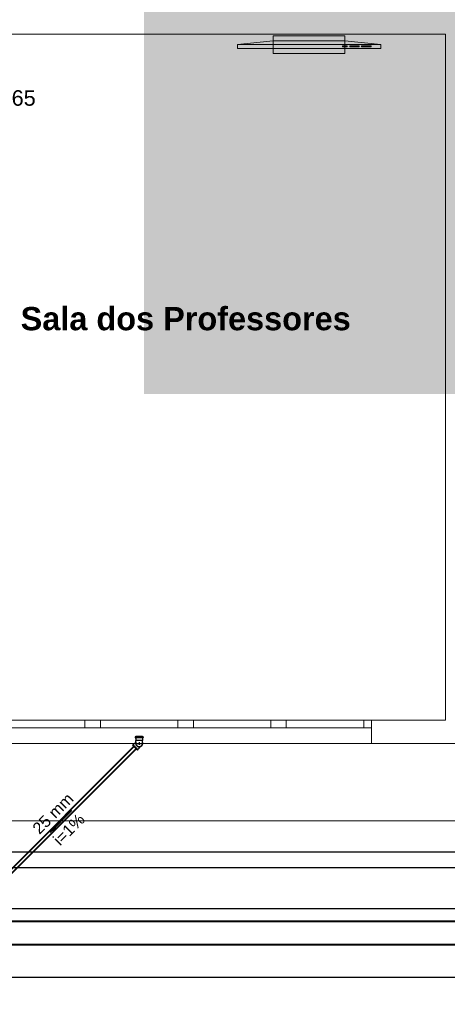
# Model space of a CAD drawing. Header units: millimetres. Extents: x -27714 to -5776, y 5810 to 9208.
# Tile 109 of 256: x -25286.31 to -25280.79, y 7010.98 to 7023.68. Entities that reach past the tile are written whole.
import ezdxf

# ---------------------------------------------------------------- set-up
doc = ezdxf.new("R2010")
doc.units = ezdxf.units.MM
for name, color, linetype, lineweight in [('AP-Condutos', 4, 'Continuous', 40), ('AP-Textos conduto', 7, 'Continuous', 25), ('DI-Detalhes', 1, 'Continuous', 30), ('TQ-Condutos', 3, 'Continuous', 30)]:
    doc.layers.add(name, color=color, linetype=linetype, lineweight=lineweight)
for name, color, linetype in [('AP-Sentido conduto', 9, 'Continuous'), ('Simbolos', 5, 'Continuous'), ('Simbolos_int', 2, 'Continuous'), ('TEXTO', 7, 'Continuous'), ('TEXTO @ 15', 7, 'Continuous'), ('TEXTO @ 200', 7, 'Continuous'), ('TEXTO @ 5', 7, 'Continuous'), ('TEXTO @ 7.5', 7, 'Continuous')]:
    doc.layers.add(name, color=color, linetype=linetype)
doc.styles.add('3', font='arial.ttf', dxfattribs={"height": 3})
doc.styles.add('5', font='arial.ttf', dxfattribs={"height": 5})
doc.styles.add('Arial', font='arial.ttf')
doc.styles.add('ArialN', font='arialbd.ttf')

# ---------------------------------------------------------------- blocks, each defined once
blk = doc.blocks.new('*U148')
at = {"layer": 'TEXTO @ 5', "style": '5'}
blk.add_text('PLANTA TÉRREO ESGOTO', height=25, dxfattribs=at).set_placement((-25306.528, 7017.468))
at = {"layer": 'TEXTO @ 7.5', "style": '5'}
blk.add_text('PLANTA TÉRREO ESGOTO', height=37.5, dxfattribs=at).set_placement((-25302.778, 7021.218))
blk = doc.blocks.new('*U153')
at = {"layer": 'TEXTO @ 15', "style": '3'}
blk.add_text('ESCALA 1:50', height=45, dxfattribs=at).set_placement((-25289.864, 7018.85))
blk = doc.blocks.new('SIMBOLO NOMENCLATURA')
at = {"linetype": 'Continuous'}
blk.add_circle((-30, 0), 30, dxfattribs=at)
blk = doc.blocks.new('*U155')
at = {"layer": 'TEXTO @ 200', "linetype": 'Continuous', "xscale": 40, "yscale": 40, "zscale": 40}
blk.add_blockref('SIMBOLO NOMENCLATURA', (-23654.527, 7584.979), dxfattribs=at)
blk = doc.blocks.new('*U159')
at = {"layer": 'TEXTO @ 200', "linetype": 'Continuous', "xscale": 40, "yscale": 40, "zscale": 40}
blk.add_blockref('SIMBOLO NOMENCLATURA', (-23783.068, 7189.489), dxfattribs=at)

msp = doc.modelspace()

# ---------------------------------------------------------------- hatches: boundary and pattern name
at = {"layer": 'AP-Sentido conduto', "linetype": 'Continuous'}
msp.add_hatch(color=256, dxfattribs=at).paths.add_polyline_path([(-25285.9216, 7013.1922), (-25285.835, 7013.2422), (-25285.8716, 7013.2788)])

# ---------------------------------------------------------------- linework, layer by layer
at = {"color": 7, "linetype": 'Continuous', "lineweight": 0}
for p, q in [((-25282.1147, 7023.4733), (-25283.0402, 7023.4733)), ((-25283.0402, 7023.4733), (-25283.0402, 7023.2419)), ((-25282.1147, 7023.2419), (-25282.1147, 7023.4733)), ((-25283.0402, 7023.4076), (-25283.503, 7023.3576)), ((-25283.503, 7023.3576), (-25283.503, 7023.3076)), ((-25283.503, 7023.3576), (-25281.6519, 7023.3576)), ((-25282.1147, 7023.4076), (-25283.0402, 7023.4076)), ((-25282.1455, 7023.3276), (-25282.1455, 7023.3401)), ((-25282.1455, 7023.3401), (-25282.0838, 7023.3401)), ((-25282.0838, 7023.3276), (-25282.1455, 7023.3276)), ((-25281.6519, 7023.3576), (-25282.1147, 7023.4076)), ((-25282.0838, 7023.3401), (-25282.0838, 7023.3276)), ((-25282.053, 7023.3276), (-25282.053, 7023.3401)), ((-25282.053, 7023.3401), (-25281.9296, 7023.3401)), ((-25281.9296, 7023.3276), (-25282.053, 7023.3276)), ((-25281.9296, 7023.3401), (-25281.9296, 7023.3276)), ((-25281.8987, 7023.3276), (-25281.8987, 7023.3401)), ((-25281.8987, 7023.3401), (-25281.7753, 7023.3401)), ((-25281.7753, 7023.3276), (-25281.8987, 7023.3276)), ((-25281.7753, 7023.3401), (-25281.7753, 7023.3276)), ((-25281.6519, 7023.3076), (-25281.6519, 7023.3576)), ((-25283.503, 7023.3076), (-25281.6519, 7023.3076)), ((-25283.0402, 7023.2419), (-25282.1147, 7023.2419)), ((-25287.771, 7014.6428), (-25281.771, 7014.6428)), ((-25285.471, 7014.5428), (-25285.471, 7014.6428)), ((-25285.271, 7014.6428), (-25285.271, 7014.5428)), ((-25284.271, 7014.5428), (-25284.271, 7014.6428)), ((-25284.071, 7014.6428), (-25284.071, 7014.5428)), ((-25283.071, 7014.5428), (-25283.071, 7014.6428)), ((-25282.871, 7014.6428), (-25282.871, 7014.5428)), ((-25281.871, 7014.5428), (-25281.871, 7014.6428)), ((-25281.771, 7014.6428), (-25281.771, 7014.3428)), ((-25281.771, 7014.6428), (-25281.771, 7014.3428)), ((-25281.771, 7014.5428), (-25287.771, 7014.5428)), ((-25287.771, 7014.3428), (-25281.771, 7014.3428))]:
    msp.add_line(p, q, dxfattribs=at)
at = {"color": 83, "linetype": 'Continuous', "lineweight": 0}
msp.add_lwpolyline([(-25289.0163, 7023.4928), (-25289.0163, 7014.6428), (-25280.8163, 7014.6428), (-25280.8163, 7023.4928)], close=True, dxfattribs=at)
at = {"color": 7, "linetype": 'Continuous', "lineweight": 0}
for points in [[(-25289.0163, 7023.4928), (-25280.8163, 7023.4928)], [(-25280.8163, 7023.4928), (-25280.8163, 7014.6428)], [(-25280.8163, 7014.6428), (-25281.771, 7014.6428)], [(-25228.4163, 7014.3428), (-25228.4163, 7013.3428), (-25304.6163, 7013.3428), (-25304.6163, 7014.3428)], [(-25281.771, 7014.3428), (-25273.7609, 7014.3428)]]:
    msp.add_lwpolyline(points, dxfattribs=at)
at = {"layer": 'AP-Condutos'}
for p, q in [((-25284.8403, 7014.3018), (-25286.7327, 7012.4094)), ((-25284.812, 7014.2735), (-25286.7044, 7012.3811)), ((-25228.4813, 7012.0428), (-25305.4013, 7012.0428)), ((-25228.4813, 7011.7428), (-25305.4013, 7011.7428))]:
    msp.add_line(p, q, dxfattribs=at)
at = {"layer": 'AP-Sentido conduto'}
msp.add_lwpolyline([(-25285.6387, 7013.4751), (-25285.9216, 7013.1922)], dxfattribs=at)
at = {"layer": 'DI-Detalhes'}
msp.add_lwpolyline([(-25306.4278, 7012.2106), (-25228.2172, 7012.2106), (-25228.2172, 7011.3226), (-25306.4278, 7011.3226), (-25306.4278, 7012.2106)], dxfattribs=at)
at = {"layer": 'Simbolos'}
for p, q in [((-25284.8211, 7014.4259), (-25284.8211, 7014.4163)), ((-25284.8196, 7014.4278), (-25284.8166, 7014.4286)), ((-25284.8151, 7014.4368), (-25284.7269, 7014.4368)), ((-25284.8151, 7014.4368), (-25284.8151, 7014.4306)), ((-25284.7269, 7014.4368), (-25284.7269, 7014.4306)), ((-25284.7224, 7014.4278), (-25284.7254, 7014.4286)), ((-25284.7209, 7014.4259), (-25284.7209, 7014.4163)), ((-25284.8584, 7014.3199), (-25284.8528, 7014.3255)), ((-25284.7939, 7014.2554), (-25284.8584, 7014.3199)), ((-25284.8528, 7014.3255), (-25284.8499, 7014.3255)), ((-25284.8499, 7014.3255), (-25284.8287, 7014.3467)), ((-25284.8287, 7014.3467), (-25284.8253, 7014.3467)), ((-25284.814, 7014.3581), (-25284.8253, 7014.3467)), ((-25284.8193, 7014.4143), (-25284.8169, 7014.4141)), ((-25284.8151, 7014.4122), (-25284.8151, 7014.3838)), ((-25284.8151, 7014.3838), (-25284.8122, 7014.3809)), ((-25284.8122, 7014.3623), (-25284.8122, 7014.3809)), ((-25284.8122, 7014.3428), (-25284.8122, 7014.3623)), ((-25284.7557, 7014.2998), (-25284.7671, 7014.2885)), ((-25284.7269, 7014.3838), (-25284.7298, 7014.3809)), ((-25284.7298, 7014.3623), (-25284.7298, 7014.3809)), ((-25284.7298, 7014.3428), (-25284.7298, 7014.3623)), ((-25284.7269, 7014.4122), (-25284.7269, 7014.3838)), ((-25284.7227, 7014.4143), (-25284.7251, 7014.4141)), ((-25284.7939, 7014.2554), (-25284.7883, 7014.261)), ((-25284.7883, 7014.2639), (-25284.7671, 7014.2851)), ((-25284.7883, 7014.261), (-25284.7883, 7014.2639)), ((-25284.7671, 7014.2851), (-25284.7671, 7014.2885))]:
    msp.add_line(p, q, dxfattribs=at)
for points in [[(-25284.8196, 7014.4278), (-25284.8199, 7014.4277), (-25284.8202, 7014.4276), (-25284.8204, 7014.4274), (-25284.8206, 7014.4272), (-25284.8208, 7014.427), (-25284.8209, 7014.4267), (-25284.821, 7014.4265), (-25284.8211, 7014.4262), (-25284.8211, 7014.4259)], [(-25284.8166, 7014.4286), (-25284.8163, 7014.4287), (-25284.8161, 7014.4289), (-25284.8158, 7014.429), (-25284.8156, 7014.4292), (-25284.8155, 7014.4295), (-25284.8153, 7014.4297), (-25284.8152, 7014.43), (-25284.8151, 7014.4303), (-25284.8151, 7014.4306)], [(-25284.7269, 7014.4306), (-25284.7269, 7014.4303), (-25284.7268, 7014.43), (-25284.7267, 7014.4297), (-25284.7266, 7014.4295), (-25284.7264, 7014.4292), (-25284.7262, 7014.429), (-25284.726, 7014.4289), (-25284.7257, 7014.4287), (-25284.7254, 7014.4286)], [(-25284.7209, 7014.4259), (-25284.7209, 7014.4262), (-25284.721, 7014.4265), (-25284.7211, 7014.4267), (-25284.7213, 7014.427), (-25284.7214, 7014.4272), (-25284.7216, 7014.4274), (-25284.7219, 7014.4276), (-25284.7221, 7014.4277), (-25284.7224, 7014.4278)], [(-25284.8211, 7014.4163), (-25284.8211, 7014.416), (-25284.821, 7014.4157), (-25284.8209, 7014.4154), (-25284.8207, 7014.4151), (-25284.8205, 7014.4149), (-25284.8202, 7014.4147), (-25284.8199, 7014.4145), (-25284.8196, 7014.4144), (-25284.8193, 7014.4143)], [(-25284.8151, 7014.4122), (-25284.8152, 7014.4125), (-25284.8152, 7014.4128), (-25284.8154, 7014.4131), (-25284.8155, 7014.4134), (-25284.8158, 7014.4136), (-25284.816, 7014.4138), (-25284.8163, 7014.414), (-25284.8166, 7014.4141), (-25284.817, 7014.4142)], [(-25284.8122, 7014.3428), (-25284.8116, 7014.3356), (-25284.8097, 7014.3287), (-25284.8067, 7014.3222), (-25284.8026, 7014.3163), (-25284.7975, 7014.3112), (-25284.7916, 7014.3071), (-25284.7851, 7014.3041), (-25284.7782, 7014.3022), (-25284.771, 7014.3016), (-25284.7639, 7014.3022), (-25284.7569, 7014.3041), (-25284.7504, 7014.3071), (-25284.7446, 7014.3112), (-25284.7395, 7014.3163), (-25284.7354, 7014.3222), (-25284.7323, 7014.3287), (-25284.7305, 7014.3356), (-25284.7298, 7014.3428)], [(-25284.7298, 7014.3232), (-25284.7281, 7014.3274), (-25284.7268, 7014.3317), (-25284.7259, 7014.3361), (-25284.7255, 7014.3405), (-25284.7255, 7014.345), (-25284.7259, 7014.3495), (-25284.7268, 7014.3539), (-25284.7281, 7014.3582), (-25284.7298, 7014.3623)], [(-25284.7251, 7014.4142), (-25284.7254, 7014.4141), (-25284.7257, 7014.414), (-25284.726, 7014.4138), (-25284.7263, 7014.4136), (-25284.7265, 7014.4134), (-25284.7267, 7014.4131), (-25284.7268, 7014.4128), (-25284.7269, 7014.4125), (-25284.7269, 7014.4122)], [(-25284.7227, 7014.4143), (-25284.7224, 7014.4144), (-25284.7221, 7014.4145), (-25284.7218, 7014.4147), (-25284.7216, 7014.4149), (-25284.7213, 7014.4151), (-25284.7212, 7014.4154), (-25284.721, 7014.4157), (-25284.721, 7014.416), (-25284.7209, 7014.4163)]]:
    msp.add_lwpolyline(points, dxfattribs=at)
at = {"layer": 'Simbolos_int'}
for p, q in [((-25284.7269, 7014.429), (-25284.8151, 7014.429)), ((-25284.7883, 7014.2639), (-25284.8499, 7014.3255)), ((-25284.8163, 7014.3378), (-25284.8253, 7014.3467)), ((-25284.7269, 7014.414), (-25284.8151, 7014.414)), ((-25284.7298, 7014.3809), (-25284.8122, 7014.3809)), ((-25284.7978, 7014.3428), (-25284.7535, 7014.3428)), ((-25284.7671, 7014.2885), (-25284.776, 7014.2975)), ((-25284.771, 7014.3592), (-25284.771, 7014.3238))]:
    msp.add_line(p, q, dxfattribs=at)
for points in [[(-25284.8122, 7014.3623), (-25284.8139, 7014.3582), (-25284.8152, 7014.3539), (-25284.8161, 7014.3495), (-25284.8166, 7014.345), (-25284.8166, 7014.3405), (-25284.8161, 7014.3361), (-25284.8152, 7014.3317), (-25284.8139, 7014.3274), (-25284.8122, 7014.3232)], [(-25284.8122, 7014.3232), (-25284.8097, 7014.3186), (-25284.8066, 7014.3143), (-25284.8031, 7014.3103), (-25284.7991, 7014.3068), (-25284.7947, 7014.3038), (-25284.79, 7014.3013), (-25284.7851, 7014.2994), (-25284.7799, 7014.2981), (-25284.7747, 7014.2973), (-25284.7694, 7014.2972), (-25284.7641, 7014.2977), (-25284.7589, 7014.2988), (-25284.7539, 7014.3005), (-25284.7491, 7014.3028), (-25284.7446, 7014.3056), (-25284.7405, 7014.3089), (-25284.7368, 7014.3127), (-25284.7335, 7014.3169), (-25284.7307, 7014.3214), (-25284.7285, 7014.3262), (-25284.7269, 7014.3313), (-25284.7259, 7014.3365), (-25284.7254, 7014.3418), (-25284.7256, 7014.3471), (-25284.7264, 7014.3523), (-25284.7278, 7014.3574), (-25284.7298, 7014.3623)]]:
    msp.add_lwpolyline(points, dxfattribs=at)
at = {"layer": 'TQ-Condutos'}
for p, q in [((-25287.4092, 7012.9428), (-25268.2024, 7012.9428)), ((-25287.4092, 7012.7428), (-25268.2024, 7012.7428))]:
    msp.add_line(p, q, dxfattribs=at)

# ---------------------------------------------------------------- block references
at = {"layer": 'TEXTO'}
for name in ['*U155', '*U148', '*U159', '*U153']:
    msp.add_blockref(name, (0, 0), dxfattribs=at)

# ---------------------------------------------------------------- texts
at = {"color": 7, "lineweight": 0}
for s, insert, char_height, width, attachment_point, style in [('0,465', (-25286.806, 7022.5323), 0.2, 2.453659, 7, 'Arial'), ('Sala dos Professores', (-25286.3017, 7019.9724), 0.3, 8.524848, 1, 'ArialN')]:
    msp.add_mtext(s, dxfattribs=dict(at, insert=insert, char_height=char_height, width=width, attachment_point=attachment_point, style=style))
at = {"layer": 'AP-Textos conduto', "char_height": 0.15, "attachment_point": 8, "rotation": 45.00011, "line_spacing_factor": 0.6, "style": 'Arial'}
for s, insert, width in [('25 mm', (-25285.83, 7013.3835), 1.280716), ('i=1%', (-25285.6249, 7013.1784), 0.943445)]:
    msp.add_mtext(s, dxfattribs=dict(at, insert=insert, width=width))

doc.saveas('drawing.dxf')
